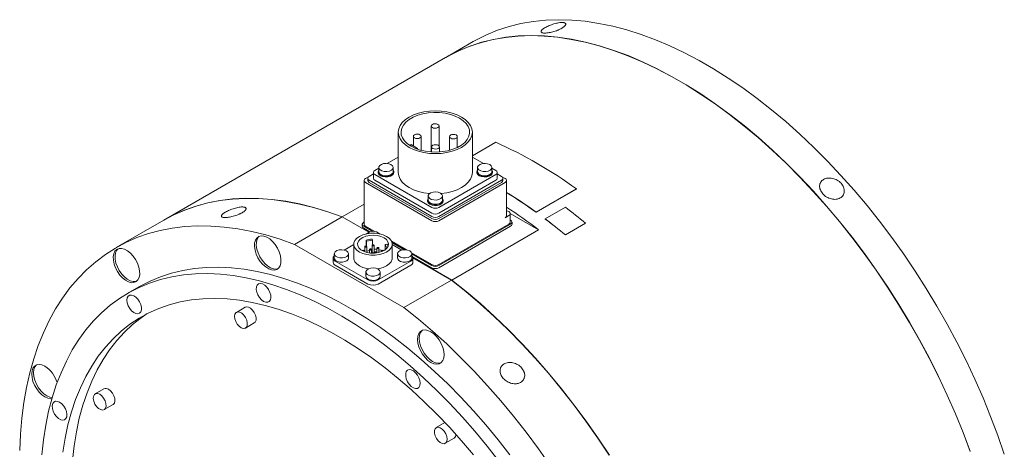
# Model space of a CAD drawing. Header units: millimetres. Extents: x 150 to 1904, y 73 to 1401.
# Tile 4 of 4: x 1324 to 1704, y 1235 to 1401. Entities that reach past the tile are written whole.
import ezdxf

# ---------------------------------------------------------------- set-up
doc = ezdxf.new("R2010")
doc.units = ezdxf.units.MM
doc.header["$LTSCALE"] = 5

msp = doc.modelspace()

# ---------------------------------------------------------------- linework, layer by layer
at = {"color": 7, "linetype": 'Continuous', "lineweight": 15}
for p, q in [((1498.74, 1392.24), (1488.13, 1386.11)), ((1488.06, 1386.07), (1379.31, 1323.29)), ((1469.78, 1357.2), (1469.78, 1341.65)), ((1482.5, 1359.61), (1482.5, 1349.61)), ((1485.5, 1351.93), (1485.5, 1359.61)), ((1498.38, 1341.65), (1498.38, 1357.2)), ((1475.59, 1355.62), (1475.59, 1351.9)), ((1478.59, 1350.24), (1478.59, 1355.62)), ((1489.57, 1355.52), (1489.57, 1350.24)), ((1492.57, 1351.33), (1492.57, 1355.52)), ((1498.38, 1348.11), (1507.4, 1353.33)), ((1474.71, 1352.41), (1474.19, 1352.11)), ((1477.18, 1350.98), (1474.71, 1352.41)), ((1476.86, 1350.79), (1477.18, 1350.98)), ((1477.18, 1350.98), (1477.18, 1350.67)), ((1482.66, 1351.54), (1482.66, 1349.6)), ((1485.66, 1349.61), (1485.66, 1351.54)), ((1469.78, 1347.64), (1465.48, 1345.16)), ((1502.68, 1345.16), (1498.38, 1347.64)), ((1462.26, 1343.3), (1460.73, 1342.42)), ((1462.01, 1341.96), (1462.01, 1341.65)), ((1462.26, 1343.59), (1462.26, 1341.96)), ((1467.76, 1341.96), (1467.76, 1343.59)), ((1468.01, 1341.65), (1468.01, 1341.96)), ((1500.15, 1341.96), (1500.15, 1341.65)), ((1500.4, 1343.59), (1500.4, 1341.96)), ((1505.9, 1341.96), (1505.9, 1343.59)), ((1507.43, 1342.42), (1505.9, 1343.3)), ((1506.15, 1341.65), (1506.15, 1341.96)), ((1456.57, 1338.59), (1456.57, 1321.68)), ((1458.52, 1340.16), (1457.12, 1339.35)), ((1457.99, 1339.4), (1457.99, 1338.59)), ((1460.18, 1341.12), (1458.54, 1340.17)), ((1458.54, 1338.64), (1482.75, 1324.66)), ((1460.18, 1341.65), (1460.18, 1339.4)), ((1460.73, 1340.88), (1482.75, 1328.17)), ((1460.73, 1338.64), (1482.75, 1325.92)), ((1485.41, 1328.17), (1507.43, 1340.88)), ((1485.41, 1325.92), (1507.43, 1338.64)), ((1485.41, 1324.66), (1509.62, 1338.64)), ((1507.98, 1339.4), (1507.98, 1341.65)), ((1509.62, 1340.17), (1507.98, 1341.12)), ((1511.03, 1339.35), (1509.64, 1340.16)), ((1510.17, 1338.59), (1510.17, 1339.4)), ((1511.58, 1324.95), (1511.58, 1338.59)), ((1457.12, 1337.82), (1482.75, 1323.03)), ((1458.54, 1337.82), (1482.75, 1323.84)), ((1485.41, 1323.84), (1509.62, 1337.82)), ((1485.41, 1323.03), (1511.03, 1337.82)), ((1538.52, 1335.28), (1522.97, 1326.3)), ((1538.53, 1335.35), (1522.98, 1326.37)), ((1538.52, 1335.28), (1538.53, 1335.35)), ((1481.08, 1330.95), (1481.08, 1330.64)), ((1481.33, 1332.58), (1481.33, 1330.95)), ((1486.83, 1330.95), (1486.83, 1332.58)), ((1487.08, 1330.64), (1487.08, 1330.95)), ((1456.57, 1329.4), (1448.16, 1324.54)), ((1512.45, 1326.53), (1511.58, 1327.03)), ((1526.51, 1323.77), (1534.29, 1328.26)), ((1379.24, 1323.25), (1360.85, 1312.64)), ((1448.09, 1324.5), (1429.7, 1313.89)), ((1448.09, 1324.5), (1458.37, 1318.56)), ((1458.45, 1318.6), (1448.16, 1324.54)), ((1511.03, 1324.18), (1512.45, 1325)), ((1523.96, 1319.48), (1513, 1325.81)), ((1513, 1322.5), (1513, 1325.77)), ((1513.15, 1323.27), (1513, 1323.36)), ((1522.97, 1326.3), (1522.98, 1326.37)), ((1526.5, 1323.7), (1526.51, 1323.77)), ((1455.86, 1321.68), (1455.86, 1320.87)), ((1456.57, 1322.54), (1456.42, 1322.45)), ((1456.42, 1320.92), (1459.93, 1318.89)), ((1456.42, 1320.1), (1458.81, 1318.72)), ((1457.12, 1320.92), (1460.72, 1318.84)), ((1485.41, 1306.12), (1512.45, 1321.73)), ((1485.41, 1305.72), (1513.15, 1321.73)), ((1485.41, 1304.9), (1513.15, 1320.92)), ((1490.44, 1300.13), (1523.96, 1319.48)), ((1513.7, 1321.68), (1513.7, 1322.5)), ((1542.06, 1322.05), (1534.28, 1317.56)), ((1542.08, 1322.12), (1534.3, 1317.63)), ((1542.06, 1322.05), (1542.08, 1322.12)), ((1457.38, 1315.57), (1457.38, 1313.22)), ((1457.38, 1315.57), (1457.56, 1315.17)), ((1457.56, 1315.17), (1459.83, 1315.52)), ((1459.83, 1315.52), (1459.65, 1315.92)), ((1459.83, 1315.52), (1459.83, 1313.76)), ((1534.28, 1317.56), (1534.3, 1317.63)), ((1429.7, 1313.89), (1471.98, 1289.48)), ((1452.64, 1313.9), (1448.87, 1311.73)), ((1452.64, 1313.97), (1452.64, 1308.62)), ((1456.62, 1311.47), (1456.83, 1311.55)), ((1456.83, 1313.03), (1456.83, 1311.04)), ((1457.56, 1315.17), (1457.56, 1313.1)), ((1457.58, 1310.81), (1457.58, 1313.03)), ((1457.58, 1311.34), (1458.72, 1311.51)), ((1458.72, 1311.94), (1458.72, 1310.59)), ((1459.47, 1310.52), (1459.47, 1311.94)), ((1459.47, 1311.63), (1459.66, 1311.66)), ((1459.66, 1313.58), (1459.66, 1310.8)), ((1460.41, 1310.8), (1460.41, 1313.58)), ((1461.55, 1312.49), (1461.55, 1310.62)), ((1462.3, 1310.76), (1462.3, 1312.49)), ((1464.74, 1313.89), (1465.42, 1313.99)), ((1465.34, 1312.58), (1464.74, 1313.89)), ((1464.74, 1313.89), (1464.74, 1311.82)), ((1465.55, 1312.61), (1465.34, 1312.58)), ((1465.34, 1312.58), (1465.34, 1312.36)), ((1467.16, 1315.12), (1472.93, 1311.79)), ((1467.35, 1314.6), (1472.14, 1311.84)), ((1467.44, 1308.62), (1467.44, 1313.97)), ((1471.21, 1311.73), (1467.44, 1313.9)), ((1444.65, 1308.62), (1444.65, 1306.99)), ((1445.08, 1310.26), (1445.08, 1308.62)), ((1450.58, 1308.62), (1450.58, 1310.26)), ((1456.63, 1311.12), (1456.63, 1311.4)), ((1460.6, 1310.85), (1460.6, 1310.52)), ((1461.35, 1310.59), (1461.35, 1310.85)), ((1463.44, 1311.4), (1463.44, 1311.12)), ((1469.49, 1310.26), (1469.49, 1308.62)), ((1474.9, 1310.65), (1482.75, 1306.12)), ((1474.99, 1308.62), (1474.99, 1310.26)), ((1474.99, 1310.19), (1482.75, 1305.72)), ((1475.2, 1309.26), (1482.75, 1304.9)), ((1490.44, 1300.13), (1475.4, 1308.81)), ((1475.42, 1308.72), (1490.37, 1300.09)), ((1475.42, 1306.99), (1475.42, 1308.62)), ((1445.47, 1307.48), (1458.06, 1300.21)), ((1445.47, 1305.85), (1458.06, 1298.58)), ((1462.02, 1300.21), (1474.6, 1307.48)), ((1462.02, 1298.58), (1474.6, 1305.85)), ((1457.29, 1303.21), (1457.29, 1301.58)), ((1462.79, 1301.58), (1462.79, 1303.21)), ((1471.98, 1289.48), (1490.37, 1300.09)), ((1369.6, 1297.48), (1365.36, 1295.03)), ((1410.67, 1289.62), (1407.28, 1287.66)), ((1410.78, 1281.6), (1414.17, 1283.56)), ((1356.14, 1258.13), (1352.75, 1256.17)), ((1356.25, 1250.11), (1359.64, 1252.07)), ((1487.8, 1245.1), (1484.4, 1243.14)), ((1487.9, 1237.08), (1491.29, 1239.04))]:
    msp.add_line(p, q, dxfattribs=at)
at = {"color": 7, "linetype": 'Continuous', "lineweight": 15, "flags": 128}
for points in [[(1498.74, 1392.24), (1499.73, 1392.8), (1503.84, 1394.87), (1508.12, 1396.62), (1512.56, 1398.07), (1517.14, 1399.2), (1521.87, 1400.01), (1526.72, 1400.5), (1531.7, 1400.67), (1536.79, 1400.51), (1541.98, 1400.04), (1547.26, 1399.24), (1552.63, 1398.13), (1558.06, 1396.7), (1563.55, 1394.95), (1569.1, 1392.9), (1574.68, 1390.54), (1580.29, 1387.87), (1585.91, 1384.91), (1591.54, 1381.66), (1597.17, 1378.13), (1602.78, 1374.31), (1608.36, 1370.23), (1613.91, 1365.89), (1619.4, 1361.29), (1624.83, 1356.44), (1630.2, 1351.37), (1635.48, 1346.06), (1640.67, 1340.54), (1645.76, 1334.82), (1650.74, 1328.91), (1655.59, 1322.81), (1660.32, 1316.54), (1664.9, 1310.12), (1669.34, 1303.56), (1673.62, 1296.86), (1677.73, 1290.04), (1681.67, 1283.12), (1685.42, 1276.1), (1688.99, 1269.01), (1692.36, 1261.86), (1695.53, 1254.65), (1698.48, 1247.41), (1701.23, 1240.15), (1703.75, 1232.88)], [(1488.06, 1386.07), (1489.05, 1386.63), (1493.16, 1388.7), (1497.44, 1390.46), (1501.88, 1391.91), (1506.46, 1393.03), (1511.19, 1393.84), (1516.05, 1394.33), (1521.02, 1394.5), (1526.11, 1394.35), (1531.3, 1393.87), (1536.58, 1393.08), (1541.95, 1391.97), (1547.38, 1390.53), (1552.88, 1388.79), (1558.42, 1386.73), (1564, 1384.37), (1569.61, 1381.71), (1575.24, 1378.75), (1580.87, 1375.5), (1586.49, 1371.96), (1592.1, 1368.15), (1597.68, 1364.07), (1603.23, 1359.72), (1608.72, 1355.12), (1614.16, 1350.28), (1619.52, 1345.2), (1624.8, 1339.9), (1629.99, 1334.38), (1635.08, 1328.66), (1640.06, 1322.74), (1644.91, 1316.65), (1649.64, 1310.38), (1654.23, 1303.96), (1658.66, 1297.39), (1662.94, 1290.69), (1667.05, 1283.88), (1670.99, 1276.95), (1674.74, 1269.94), (1678.31, 1262.85), (1681.68, 1255.69), (1684.85, 1248.49), (1687.81, 1241.25), (1690.55, 1233.98)], [(1690.62, 1234.03), (1687.88, 1241.29), (1684.92, 1248.53), (1681.75, 1255.73), (1678.38, 1262.89), (1674.82, 1269.98), (1671.06, 1277), (1667.12, 1283.92), (1663.01, 1290.73), (1658.73, 1297.43), (1654.3, 1304), (1649.71, 1310.42), (1644.99, 1316.69), (1640.13, 1322.78), (1635.15, 1328.7), (1630.06, 1334.42), (1624.87, 1339.94), (1619.59, 1345.24), (1614.23, 1350.32), (1608.79, 1355.16), (1603.3, 1359.76), (1597.76, 1364.11), (1592.17, 1368.19), (1586.56, 1372), (1580.94, 1375.54), (1575.31, 1378.79), (1569.68, 1381.75), (1564.07, 1384.41), (1558.49, 1386.78), (1552.95, 1388.83), (1547.45, 1390.58), (1542.02, 1392.01), (1536.66, 1393.12), (1531.37, 1393.92), (1526.18, 1394.39), (1521.09, 1394.54), (1516.12, 1394.38), (1511.26, 1393.89), (1506.53, 1393.08), (1501.95, 1391.95), (1497.51, 1390.5), (1493.24, 1388.74), (1489.12, 1386.67), (1488.13, 1386.11)], [(1494.19, 1363.04), (1492.48, 1363.88), (1490.57, 1364.56), (1488.5, 1365.06), (1486.31, 1365.36), (1484.08, 1365.46), (1481.84, 1365.36), (1479.66, 1365.06), (1477.59, 1364.56), (1475.67, 1363.88), (1473.97, 1363.04), (1472.51, 1362.06), (1471.34, 1360.95), (1470.48, 1359.76), (1469.95, 1358.5), (1469.78, 1357.2), (1469.95, 1355.91), (1470.48, 1354.65), (1471.34, 1353.46), (1472.51, 1352.35), (1473.97, 1351.37), (1475.67, 1350.53), (1477.59, 1349.85), (1479.66, 1349.35), (1481.84, 1349.05), (1484.08, 1348.95), (1486.31, 1349.05), (1488.5, 1349.35), (1490.57, 1349.85), (1492.48, 1350.53), (1494.19, 1351.37), (1495.65, 1352.35), (1496.82, 1353.46), (1497.68, 1354.65), (1498.2, 1355.91), (1498.38, 1357.2), (1498.2, 1358.5), (1497.68, 1359.76), (1496.82, 1360.95), (1495.65, 1362.06), (1494.19, 1363.04)], [(1493.45, 1362.61), (1491.78, 1363.43), (1489.9, 1364.08), (1487.86, 1364.54), (1485.72, 1364.79), (1483.53, 1364.85), (1481.36, 1364.69), (1479.26, 1364.33), (1477.3, 1363.78), (1475.51, 1363.04), (1473.97, 1362.15), (1472.7, 1361.12), (1471.73, 1359.98), (1471.11, 1358.77), (1470.84, 1357.52), (1470.93, 1356.26), (1471.38, 1355.02), (1472.17, 1353.84), (1473.29, 1352.76), (1474.71, 1351.8), (1476.38, 1350.98), (1478.26, 1350.33), (1480.3, 1349.87), (1482.44, 1349.61), (1484.63, 1349.56), (1486.8, 1349.72), (1488.89, 1350.08), (1490.86, 1350.63), (1492.64, 1351.37), (1494.19, 1352.26), (1495.46, 1353.29), (1496.42, 1354.42), (1497.05, 1355.63), (1497.32, 1356.89), (1497.23, 1358.15), (1496.78, 1359.39), (1495.98, 1360.56), (1494.86, 1361.65), (1493.45, 1362.61)], [(1485.06, 1360.22), (1484.57, 1360.41), (1484, 1360.47), (1483.42, 1360.41), (1482.94, 1360.22), (1482.61, 1359.94), (1482.5, 1359.61), (1482.61, 1359.27), (1482.94, 1358.99), (1483.42, 1358.81), (1484, 1358.74), (1484.57, 1358.81), (1485.06, 1358.99), (1485.38, 1359.27), (1485.5, 1359.61), (1485.38, 1359.94), (1485.06, 1360.22)], [(1478.15, 1356.23), (1477.66, 1356.42), (1477.09, 1356.48), (1476.51, 1356.42), (1476.03, 1356.23), (1475.7, 1355.95), (1475.59, 1355.62), (1475.7, 1355.29), (1476.03, 1355.01), (1476.51, 1354.82), (1477.09, 1354.75), (1477.66, 1354.82), (1478.15, 1355.01), (1478.47, 1355.29), (1478.59, 1355.62), (1478.47, 1355.95), (1478.15, 1356.23)], [(1492.13, 1356.14), (1491.64, 1356.32), (1491.07, 1356.39), (1490.49, 1356.32), (1490.01, 1356.14), (1489.68, 1355.86), (1489.57, 1355.52), (1489.68, 1355.19), (1490.01, 1354.91), (1490.49, 1354.72), (1491.07, 1354.66), (1491.64, 1354.72), (1492.13, 1354.91), (1492.45, 1355.19), (1492.57, 1355.52), (1492.45, 1355.86), (1492.13, 1356.14)], [(1485.22, 1352.15), (1484.73, 1352.34), (1484.16, 1352.4), (1483.58, 1352.34), (1483.1, 1352.15), (1482.77, 1351.87), (1482.66, 1351.54), (1482.77, 1351.2), (1483.1, 1350.92), (1483.58, 1350.74), (1484.16, 1350.67), (1484.73, 1350.74), (1485.22, 1350.92), (1485.54, 1351.2), (1485.66, 1351.54), (1485.54, 1351.87), (1485.22, 1352.15)], [(1462.26, 1342.65), (1462.11, 1342.41), (1462.02, 1341.81), (1462.29, 1341.23), (1462.89, 1340.73), (1463.74, 1340.39), (1464.75, 1340.23), (1465.78, 1340.29), (1466.73, 1340.54), (1467.46, 1340.97), (1467.9, 1341.51), (1468, 1342.11), (1467.76, 1342.65)], [(1462.26, 1341.96), (1462.33, 1341.6), (1462.74, 1341.06), (1463.45, 1340.65), (1464.38, 1340.41), (1465.39, 1340.39), (1466.34, 1340.57), (1467.12, 1340.95), (1467.61, 1341.45), (1467.76, 1341.96)], [(1466.95, 1344.71), (1466.12, 1345.04), (1465.13, 1345.18), (1464.13, 1345.1), (1463.25, 1344.81), (1462.6, 1344.36), (1462.28, 1343.81), (1462.33, 1343.23), (1462.74, 1342.7), (1463.45, 1342.28), (1464.38, 1342.05), (1465.39, 1342.02), (1466.34, 1342.21), (1467.12, 1342.58), (1467.61, 1343.09), (1467.75, 1343.67), (1467.52, 1344.23), (1466.95, 1344.71)], [(1500.4, 1342.65), (1500.25, 1342.41), (1500.16, 1341.81), (1500.43, 1341.23), (1501.03, 1340.73), (1501.88, 1340.39), (1502.89, 1340.23), (1503.92, 1340.29), (1504.87, 1340.54), (1505.61, 1340.97), (1506.05, 1341.51), (1506.14, 1342.11), (1505.9, 1342.65)], [(1500.4, 1341.96), (1500.47, 1341.6), (1500.88, 1341.06), (1501.59, 1340.65), (1502.52, 1340.41), (1503.53, 1340.39), (1504.49, 1340.57), (1505.26, 1340.95), (1505.76, 1341.45), (1505.9, 1341.96)], [(1505.09, 1344.71), (1504.26, 1345.04), (1503.28, 1345.18), (1502.27, 1345.1), (1501.39, 1344.81), (1500.75, 1344.36), (1500.42, 1343.81), (1500.47, 1343.23), (1500.88, 1342.7), (1501.59, 1342.28), (1502.52, 1342.05), (1503.53, 1342.02), (1504.49, 1342.21), (1505.26, 1342.58), (1505.76, 1343.09), (1505.9, 1343.67), (1505.66, 1344.23), (1505.09, 1344.71)], [(1462.01, 1341.65), (1462.02, 1341.5), (1462.29, 1340.92), (1462.89, 1340.42), (1463.74, 1340.08), (1464.75, 1339.92), (1465.78, 1339.98), (1466.73, 1340.23), (1467.46, 1340.66), (1467.9, 1341.2), (1468.01, 1341.65)], [(1469.78, 1341.65), (1469.95, 1340.36), (1470.48, 1339.1), (1471.34, 1337.9), (1472.51, 1336.8), (1473.97, 1335.81), (1475.67, 1334.97), (1477.59, 1334.29), (1479.66, 1333.8), (1481.83, 1333.5)], [(1486.33, 1333.5), (1488.5, 1333.8), (1490.57, 1334.29), (1492.48, 1334.97), (1494.19, 1335.81), (1495.65, 1336.8), (1496.82, 1337.9), (1497.68, 1339.1), (1498.2, 1340.36), (1498.38, 1341.65)], [(1500.15, 1341.65), (1500.16, 1341.5), (1500.43, 1340.92), (1501.03, 1340.42), (1501.88, 1340.08), (1502.89, 1339.92), (1503.92, 1339.98), (1504.87, 1340.23), (1505.61, 1340.66), (1506.05, 1341.2), (1506.15, 1341.65)], [(1379.24, 1323.25), (1383.03, 1325.26), (1387.27, 1327.12), (1391.67, 1328.67), (1396.23, 1329.9), (1400.93, 1330.81), (1405.76, 1331.4), (1410.72, 1331.66), (1415.79, 1331.6), (1420.97, 1331.22), (1426.25, 1330.52), (1431.61, 1329.49), (1437.04, 1328.14), (1442.54, 1326.48), (1448.09, 1324.5)], [(1448.16, 1324.54), (1442.61, 1326.52), (1437.11, 1328.18), (1431.68, 1329.53), (1426.32, 1330.56), (1421.04, 1331.26), (1415.86, 1331.65), (1410.79, 1331.7), (1405.83, 1331.44), (1401, 1330.85), (1396.3, 1329.94), (1391.74, 1328.71), (1387.34, 1327.16), (1383.1, 1325.3), (1379.31, 1323.29)], [(1481.08, 1330.64), (1481.09, 1330.49), (1481.36, 1329.91), (1481.96, 1329.42), (1482.81, 1329.07), (1483.82, 1328.91), (1484.85, 1328.97), (1485.8, 1329.22), (1486.53, 1329.65), (1486.98, 1330.19), (1487.08, 1330.64)], [(1481.33, 1331.64), (1481.18, 1331.4), (1481.09, 1330.8), (1481.36, 1330.22), (1481.96, 1329.73), (1482.81, 1329.38), (1483.82, 1329.22), (1484.85, 1329.28), (1485.8, 1329.53), (1486.53, 1329.96), (1486.98, 1330.5), (1487.07, 1331.1), (1486.83, 1331.64)], [(1481.33, 1330.95), (1481.4, 1330.59), (1481.81, 1330.05), (1482.52, 1329.64), (1483.45, 1329.4), (1484.46, 1329.38), (1485.42, 1329.56), (1486.19, 1329.94), (1486.68, 1330.45), (1486.83, 1330.95)], [(1486.02, 1333.71), (1485.19, 1334.04), (1484.2, 1334.17), (1483.2, 1334.09), (1482.32, 1333.8), (1481.68, 1333.36), (1481.35, 1332.8), (1481.4, 1332.22), (1481.81, 1331.69), (1482.52, 1331.27), (1483.45, 1331.04), (1484.46, 1331.01), (1485.42, 1331.2), (1486.19, 1331.57), (1486.68, 1332.08), (1486.82, 1332.66), (1486.59, 1333.22), (1486.02, 1333.71)], [(1323.61, 1234.25), (1323.89, 1240.6), (1324.43, 1246.79), (1325.21, 1252.8), (1326.23, 1258.63), (1327.51, 1264.25), (1329.02, 1269.66), (1330.78, 1274.84), (1332.77, 1279.8), (1335, 1284.51), (1337.46, 1288.97), (1340.13, 1293.17), (1343.03, 1297.1), (1346.14, 1300.76), (1349.45, 1304.13), (1352.97, 1307.21), (1356.68, 1309.99), (1360.57, 1312.47), (1364.64, 1314.65), (1368.88, 1316.51), (1373.29, 1318.06), (1377.84, 1319.29), (1382.54, 1320.2), (1387.37, 1320.79), (1392.33, 1321.05), (1397.41, 1320.99), (1402.59, 1320.61), (1407.86, 1319.9), (1413.22, 1318.87), (1418.66, 1317.53), (1424.15, 1315.86), (1429.7, 1313.89)], [(1423.81, 1310.97), (1423.12, 1312.44), (1422.25, 1313.8), (1421.24, 1315.01), (1420.13, 1315.99), (1418.98, 1316.7), (1417.85, 1317.11), (1416.8, 1317.18), (1415.88, 1316.93), (1415.13, 1316.36), (1414.59, 1315.5), (1414.3, 1314.39), (1414.25, 1313.09), (1414.47, 1311.66), (1414.93, 1310.18), (1415.61, 1308.72), (1416.48, 1307.35), (1417.49, 1306.15), (1418.6, 1305.17), (1419.75, 1304.45), (1420.88, 1304.05), (1421.93, 1303.97), (1422.85, 1304.23), (1423.6, 1304.8), (1424.14, 1305.66), (1424.43, 1306.77), (1424.48, 1308.07), (1424.26, 1309.49), (1423.81, 1310.97)], [(1416.11, 1317.03), (1415.84, 1316.77), (1415.3, 1315.9), (1415, 1314.79), (1414.96, 1313.49), (1415.17, 1312.07), (1415.63, 1310.59), (1416.31, 1309.13), (1417.18, 1307.76), (1418.2, 1306.56), (1419.31, 1305.57), (1420.46, 1304.86), (1421.58, 1304.46), (1422.64, 1304.38), (1423.33, 1304.53)], [(1465.27, 1316.99), (1463.97, 1317.59), (1462.48, 1318), (1460.86, 1318.22), (1459.21, 1318.22), (1457.59, 1318), (1456.1, 1317.59), (1454.8, 1316.99), (1453.77, 1316.24), (1453.05, 1315.38), (1452.68, 1314.45), (1452.68, 1313.49), (1453.05, 1312.56), (1453.77, 1311.7), (1454.8, 1310.95), (1456.1, 1310.35), (1457.59, 1309.94), (1459.21, 1309.73), (1460.86, 1309.73), (1462.48, 1309.94), (1463.97, 1310.35), (1465.27, 1310.95), (1466.3, 1311.7), (1467.02, 1312.56), (1467.39, 1313.49), (1467.39, 1314.45), (1467.02, 1315.38), (1466.3, 1316.24), (1465.27, 1316.99)], [(1464.28, 1316.42), (1463.09, 1316.95), (1461.71, 1317.3), (1460.22, 1317.43), (1458.73, 1317.35), (1457.31, 1317.06), (1456.07, 1316.57), (1455.07, 1315.92), (1454.39, 1315.14), (1454.06, 1314.3), (1454.11, 1313.43), (1454.53, 1312.59), (1455.29, 1311.85), (1456.36, 1311.23), (1457.65, 1310.79), (1459.1, 1310.55), (1460.6, 1310.52), (1462.07, 1310.71), (1463.41, 1311.11), (1464.54, 1311.68), (1465.38, 1312.4), (1465.89, 1313.21), (1466.03, 1314.08), (1465.8, 1314.94), (1465.2, 1315.73), (1464.28, 1316.42)], [(1367.41, 1309.35), (1366.35, 1310.49), (1365.23, 1311.39), (1364.08, 1312), (1362.97, 1312.29), (1361.96, 1312.26), (1361.09, 1311.9), (1360.4, 1311.23), (1359.94, 1310.28), (1359.73, 1309.1), (1359.77, 1307.75), (1360.07, 1306.29), (1360.61, 1304.81), (1361.36, 1303.38), (1362.28, 1302.06), (1363.33, 1300.92), (1364.46, 1300.02), (1365.61, 1299.41), (1366.72, 1299.11), (1367.73, 1299.14), (1368.6, 1299.51), (1369.28, 1300.18), (1369.74, 1301.13), (1369.96, 1302.31), (1369.91, 1303.66), (1369.62, 1305.11), (1369.08, 1306.59), (1368.33, 1308.03), (1367.41, 1309.35)], [(1361.59, 1312.16), (1361.11, 1311.63), (1360.65, 1310.68), (1360.44, 1309.5), (1360.48, 1308.16), (1360.78, 1306.7), (1361.31, 1305.22), (1362.06, 1303.78), (1362.99, 1302.46), (1364.04, 1301.33), (1365.17, 1300.43), (1366.31, 1299.82), (1367.42, 1299.52), (1368.44, 1299.55), (1368.8, 1299.66)], [(1449.78, 1311.38), (1448.94, 1311.71), (1447.96, 1311.84), (1446.96, 1311.76), (1446.07, 1311.48), (1445.43, 1311.03), (1445.11, 1310.47), (1445.15, 1309.89), (1445.56, 1309.36), (1446.28, 1308.95), (1447.2, 1308.71), (1448.21, 1308.68), (1449.17, 1308.87), (1449.95, 1309.24), (1450.44, 1309.75), (1450.58, 1310.33), (1450.35, 1310.9), (1449.78, 1311.38)], [(1456.53, 1311.55), (1456.4, 1311.6), (1456.26, 1311.61), (1456.12, 1311.6), (1455.99, 1311.55), (1455.91, 1311.48), (1455.9, 1311.46)], [(1456.43, 1311.2), (1456.53, 1311.25), (1456.61, 1311.32), (1456.63, 1311.4), (1456.61, 1311.48), (1456.53, 1311.55)], [(1457.47, 1313.19), (1457.35, 1313.23), (1457.2, 1313.25), (1457.06, 1313.23), (1456.94, 1313.19), (1456.86, 1313.12), (1456.83, 1313.03), (1456.86, 1312.95), (1456.94, 1312.88), (1457.06, 1312.83), (1457.2, 1312.82), (1457.35, 1312.83), (1457.47, 1312.88), (1457.55, 1312.95), (1457.58, 1313.03), (1457.55, 1313.12), (1457.47, 1313.19)], [(1459.36, 1312.1), (1459.24, 1312.14), (1459.09, 1312.16), (1458.95, 1312.14), (1458.83, 1312.1), (1458.75, 1312.03), (1458.72, 1311.94), (1458.75, 1311.86), (1458.83, 1311.79), (1458.95, 1311.74), (1459.09, 1311.73), (1459.24, 1311.74), (1459.36, 1311.79), (1459.44, 1311.86), (1459.47, 1311.94), (1459.44, 1312.03), (1459.36, 1312.1)], [(1460.3, 1313.73), (1460.18, 1313.78), (1460.04, 1313.79), (1459.89, 1313.78), (1459.77, 1313.73), (1459.69, 1313.66), (1459.66, 1313.58), (1459.69, 1313.5), (1459.77, 1313.43), (1459.89, 1313.38), (1460.04, 1313.36), (1460.18, 1313.38), (1460.3, 1313.43), (1460.38, 1313.5), (1460.41, 1313.58), (1460.38, 1313.66), (1460.3, 1313.73)], [(1462.19, 1312.64), (1462.07, 1312.69), (1461.92, 1312.7), (1461.78, 1312.69), (1461.66, 1312.64), (1461.58, 1312.57), (1461.55, 1312.49), (1461.58, 1312.41), (1461.66, 1312.34), (1461.78, 1312.29), (1461.92, 1312.27), (1462.07, 1312.29), (1462.19, 1312.34), (1462.27, 1312.41), (1462.3, 1312.49), (1462.27, 1312.57), (1462.19, 1312.64)], [(1462.3, 1311.83), (1463.04, 1311.62), (1463.46, 1311.47)], [(1464.08, 1311.55), (1463.96, 1311.6), (1463.81, 1311.61), (1463.67, 1311.6), (1463.55, 1311.55), (1463.47, 1311.48), (1463.44, 1311.4), (1463.47, 1311.32), (1463.55, 1311.25), (1463.65, 1311.2)], [(1464.17, 1311.46), (1464.16, 1311.48), (1464.08, 1311.55)], [(1474.19, 1311.38), (1473.35, 1311.71), (1472.37, 1311.84), (1471.37, 1311.76), (1470.48, 1311.48), (1469.84, 1311.03), (1469.52, 1310.47), (1469.56, 1309.89), (1469.97, 1309.36), (1470.69, 1308.95), (1471.61, 1308.71), (1472.62, 1308.68), (1473.58, 1308.87), (1474.36, 1309.24), (1474.85, 1309.75), (1474.99, 1310.33), (1474.76, 1310.9), (1474.19, 1311.38)], [(1445.08, 1309.48), (1444.86, 1309.24), (1444.7, 1308.94), (1444.65, 1308.62), (1444.7, 1308.31), (1444.86, 1308), (1445.12, 1307.72), (1445.47, 1307.48)], [(1445.08, 1308.62), (1445.15, 1308.26), (1445.56, 1307.72), (1446.28, 1307.31), (1447.2, 1307.08), (1448.21, 1307.05), (1449.17, 1307.24), (1449.95, 1307.61), (1450.44, 1308.12), (1450.58, 1308.62)], [(1452.64, 1308.62), (1452.68, 1308.14), (1453.05, 1307.21), (1453.77, 1306.35), (1454.8, 1305.6), (1456.1, 1305.01), (1457.59, 1304.59), (1458.35, 1304.46)], [(1459.66, 1310.8), (1459.69, 1310.72), (1459.77, 1310.65), (1459.89, 1310.6), (1460.04, 1310.59), (1460.18, 1310.6), (1460.3, 1310.65), (1460.38, 1310.72), (1460.41, 1310.8), (1460.41, 1310.8)], [(1461.25, 1311.01), (1461.12, 1311.05), (1460.98, 1311.07), (1460.84, 1311.05), (1460.71, 1311.01), (1460.63, 1310.94), (1460.6, 1310.85), (1460.63, 1310.77), (1460.71, 1310.7), (1460.84, 1310.65), (1460.98, 1310.64), (1461.12, 1310.65), (1461.25, 1310.7), (1461.33, 1310.77), (1461.35, 1310.85), (1461.33, 1310.94), (1461.25, 1311.01)], [(1461.72, 1304.46), (1462.48, 1304.59), (1463.97, 1305.01), (1465.27, 1305.6), (1466.3, 1306.35), (1467.02, 1307.21), (1467.39, 1308.14), (1467.44, 1308.62)], [(1469.49, 1308.62), (1469.56, 1308.26), (1469.97, 1307.72), (1470.69, 1307.31), (1471.61, 1307.08), (1472.62, 1307.05), (1473.58, 1307.24), (1474.36, 1307.61), (1474.85, 1308.12), (1474.99, 1308.62)], [(1474.6, 1307.48), (1474.95, 1307.72), (1475.21, 1308), (1475.37, 1308.31), (1475.42, 1308.62), (1475.37, 1308.94), (1475.21, 1309.24), (1474.99, 1309.48)], [(1369.6, 1297.48), (1370.07, 1297.75), (1373.96, 1299.74), (1378.01, 1301.42), (1382.23, 1302.79), (1386.59, 1303.84), (1391.09, 1304.58), (1395.72, 1304.99), (1400.47, 1305.08), (1405.33, 1304.86), (1410.29, 1304.31), (1415.34, 1303.44), (1420.46, 1302.25), (1425.65, 1300.75), (1430.89, 1298.94), (1436.18, 1296.82), (1441.49, 1294.39), (1446.83, 1291.67), (1452.18, 1288.65), (1457.52, 1285.35), (1462.85, 1281.77), (1468.16, 1277.92), (1473.42, 1273.81), (1478.64, 1269.45), (1483.8, 1264.84), (1488.88, 1259.99), (1493.89, 1254.92), (1498.8, 1249.64), (1503.6, 1244.16), (1508.3, 1238.49), (1512.86, 1232.64)], [(1461.98, 1304.33), (1461.15, 1304.66), (1460.16, 1304.8), (1459.16, 1304.71), (1458.28, 1304.43), (1457.63, 1303.98), (1457.31, 1303.43), (1457.36, 1302.85), (1457.77, 1302.31), (1458.48, 1301.9), (1459.41, 1301.66), (1460.42, 1301.64), (1461.37, 1301.82), (1462.15, 1302.2), (1462.64, 1302.71), (1462.78, 1303.28), (1462.55, 1303.85), (1461.98, 1304.33)], [(1332.19, 1232.68), (1332.81, 1238.45), (1333.68, 1244.04), (1334.79, 1249.44), (1336.15, 1254.63), (1337.74, 1259.61), (1339.57, 1264.36), (1341.63, 1268.86), (1343.92, 1273.12), (1346.43, 1277.13), (1349.16, 1280.86), (1352.09, 1284.33), (1355.24, 1287.51), (1358.58, 1290.4), (1362.11, 1293), (1365.82, 1295.3), (1369.71, 1297.29), (1373.77, 1298.97), (1377.98, 1300.34), (1382.35, 1301.39), (1386.85, 1302.13), (1391.48, 1302.54), (1396.23, 1302.63), (1401.09, 1302.41), (1406.05, 1301.86), (1411.09, 1300.99), (1416.22, 1299.8), (1421.4, 1298.3), (1426.65, 1296.49), (1431.93, 1294.37), (1437.25, 1291.94), (1442.59, 1289.22), (1447.94, 1286.2), (1453.28, 1282.9), (1458.61, 1279.32), (1463.92, 1275.47), (1469.18, 1271.36), (1474.4, 1267), (1479.56, 1262.39), (1484.64, 1257.54), (1489.64, 1252.47), (1494.56, 1247.19), (1499.36, 1241.71), (1504.05, 1236.04), (1508.62, 1230.19)], [(1457.29, 1301.58), (1457.36, 1301.21), (1457.77, 1300.68), (1458.48, 1300.27), (1459.41, 1300.03), (1460.42, 1300), (1461.37, 1300.19), (1462.15, 1300.56), (1462.64, 1301.07), (1462.79, 1301.58)], [(1490.37, 1300.09), (1495.92, 1295.66), (1501.41, 1290.98), (1506.85, 1286.05), (1512.21, 1280.89), (1517.48, 1275.51), (1522.66, 1269.91), (1527.74, 1264.11), (1532.7, 1258.12), (1537.53, 1251.95), (1542.23, 1245.61), (1546.79, 1239.12), (1551.19, 1232.49)], [(1551.26, 1232.53), (1546.86, 1239.16), (1542.3, 1245.66), (1537.6, 1251.99), (1532.77, 1258.16), (1527.81, 1264.15), (1522.73, 1269.95), (1517.55, 1275.55), (1512.28, 1280.93), (1506.92, 1286.09), (1501.49, 1291.02), (1495.99, 1295.7), (1490.44, 1300.13)], [(1420.23, 1295.38), (1419.7, 1296.44), (1419, 1297.39), (1418.2, 1298.15), (1417.35, 1298.63), (1416.55, 1298.81), (1415.85, 1298.67), (1415.33, 1298.21), (1415.02, 1297.48), (1414.96, 1296.54), (1415.14, 1295.49), (1415.56, 1294.4), (1416.18, 1293.38), (1416.94, 1292.52), (1417.78, 1291.89), (1418.61, 1291.56), (1419.37, 1291.54), (1419.99, 1291.85), (1420.41, 1292.45), (1420.6, 1293.29), (1420.53, 1294.3), (1420.23, 1295.38)], [(1498.83, 1232.62), (1494.24, 1238.06), (1489.52, 1243.3), (1484.71, 1248.34), (1479.81, 1253.16), (1474.84, 1257.75), (1469.79, 1262.1), (1464.7, 1266.19), (1459.56, 1270.03), (1454.39, 1273.59), (1449.2, 1276.88), (1444, 1279.87), (1438.82, 1282.58), (1433.65, 1284.99), (1428.51, 1287.09), (1423.41, 1288.88), (1418.36, 1290.35), (1413.39, 1291.51), (1408.49, 1292.35), (1403.68, 1292.86), (1398.97, 1293.06), (1394.37, 1292.92), (1389.89, 1292.47), (1385.55, 1291.69), (1381.34, 1290.59), (1377.29, 1289.17), (1373.41, 1287.44), (1369.69, 1285.39), (1366.15, 1283.04), (1362.8, 1280.39), (1359.65, 1277.45), (1356.7, 1274.21), (1353.96, 1270.7), (1351.43, 1266.92), (1349.13, 1262.87), (1347.06, 1258.57), (1345.21, 1254.02), (1343.61, 1249.24), (1342.24, 1244.24), (1341.12, 1239.03), (1340.25, 1233.63)], [(1369.27, 1292.71), (1368.48, 1293.52), (1367.64, 1294.08), (1366.82, 1294.33), (1366.09, 1294.27), (1365.51, 1293.89), (1365.15, 1293.22), (1365.02, 1292.33), (1365.15, 1291.29), (1365.51, 1290.21), (1366.09, 1289.16), (1366.82, 1288.25), (1367.64, 1287.56), (1368.48, 1287.15), (1369.27, 1287.05), (1369.92, 1287.28), (1370.4, 1287.81), (1370.65, 1288.59), (1370.65, 1289.57), (1370.4, 1290.64), (1369.92, 1291.72), (1369.27, 1292.71)], [(1414.17, 1287.6), (1413.51, 1288.53), (1412.73, 1289.25), (1411.92, 1289.68), (1411.16, 1289.77), (1410.67, 1289.62)], [(1471.98, 1289.48), (1477.53, 1285.05), (1483.03, 1280.37), (1488.46, 1275.44), (1493.82, 1270.28), (1499.1, 1264.89), (1504.28, 1259.3), (1509.35, 1253.5), (1514.31, 1247.51), (1519.15, 1241.34), (1523.85, 1235), (1528.4, 1228.51)], [(1372.83, 1287.15), (1370.53, 1285.57), (1367.19, 1282.92), (1364.03, 1279.98), (1361.08, 1276.74), (1358.34, 1273.23), (1355.82, 1269.45), (1353.51, 1265.4), (1351.44, 1261.1), (1349.6, 1256.55), (1347.99, 1251.77), (1346.63, 1246.77), (1345.51, 1241.56), (1344.63, 1236.16), (1344.01, 1230.56)], [(1410.78, 1285.64), (1410.12, 1286.57), (1409.34, 1287.29), (1408.52, 1287.72), (1407.76, 1287.82), (1407.14, 1287.57), (1406.73, 1287), (1406.56, 1286.17), (1406.66, 1285.18), (1407.02, 1284.13), (1407.59, 1283.13), (1408.32, 1282.3), (1409.13, 1281.71), (1409.93, 1281.45), (1410.63, 1281.52), (1411.16, 1281.94), (1411.45, 1282.64), (1411.49, 1283.56), (1411.25, 1284.6), (1410.78, 1285.64)], [(1414.17, 1283.56), (1414.55, 1283.9), (1414.85, 1284.6), (1414.88, 1285.52), (1414.65, 1286.56), (1414.17, 1287.6)], [(1487.45, 1271.27), (1487.32, 1272.67), (1486.94, 1274.14), (1486.33, 1275.61), (1485.52, 1277.02), (1484.55, 1278.28), (1483.46, 1279.35), (1482.32, 1280.15), (1481.18, 1280.66), (1480.1, 1280.85), (1479.13, 1280.71), (1478.31, 1280.24), (1477.7, 1279.47), (1477.32, 1278.44), (1477.2, 1277.19), (1477.32, 1275.8), (1477.7, 1274.33), (1478.31, 1272.86), (1479.13, 1271.45), (1480.1, 1270.18), (1481.18, 1269.12), (1482.32, 1268.31), (1483.46, 1267.8), (1484.55, 1267.62), (1485.52, 1267.76), (1486.33, 1268.23), (1486.94, 1269), (1487.32, 1270.03), (1487.45, 1271.27)], [(1479.07, 1280.69), (1479.02, 1280.65), (1478.41, 1279.88), (1478.03, 1278.84), (1477.9, 1277.6), (1478.03, 1276.21), (1478.41, 1274.74), (1479.02, 1273.26), (1479.83, 1271.86), (1480.8, 1270.59), (1481.89, 1269.53), (1483.03, 1268.72), (1484.17, 1268.21), (1485.25, 1268.02), (1486.23, 1268.17), (1486.28, 1268.19)], [(1333.37, 1266.83), (1332.22, 1267.35), (1331.14, 1267.53), (1330.17, 1267.39), (1329.36, 1266.92), (1328.75, 1266.15), (1328.37, 1265.12), (1328.24, 1263.87), (1328.37, 1262.48), (1328.75, 1261.01), (1329.36, 1259.54), (1330.17, 1258.13), (1331.14, 1256.87), (1332.22, 1255.8), (1333.37, 1255), (1334.51, 1254.48), (1335.59, 1254.3), (1336.06, 1254.32)], [(1330.11, 1267.37), (1330.06, 1267.33), (1329.45, 1266.56), (1329.07, 1265.53), (1328.95, 1264.28), (1329.07, 1262.89), (1329.45, 1261.42), (1330.06, 1259.95), (1330.88, 1258.54), (1331.85, 1257.27), (1332.93, 1256.21), (1334.07, 1255.4), (1335.21, 1254.89), (1336.17, 1254.71)], [(1478.25, 1260.25), (1478.13, 1261.28), (1477.76, 1262.37), (1477.19, 1263.42), (1476.46, 1264.32), (1475.64, 1265.02), (1474.8, 1265.43), (1474.01, 1265.53), (1473.35, 1265.3), (1472.88, 1264.77), (1472.63, 1263.98), (1472.63, 1263.01), (1472.88, 1261.93), (1473.35, 1260.86), (1474.01, 1259.87), (1474.8, 1259.06), (1475.64, 1258.5), (1476.46, 1258.24), (1477.19, 1258.31), (1477.76, 1258.69), (1478.13, 1259.36), (1478.25, 1260.25)], [(1354.5, 1256), (1353.69, 1256.3), (1352.98, 1256.27), (1352.43, 1255.9), (1352.1, 1255.22), (1352.03, 1254.33), (1352.23, 1253.3), (1352.68, 1252.25), (1353.32, 1251.3), (1354.09, 1250.55), (1354.91, 1250.08), (1355.68, 1249.94), (1356.32, 1250.15), (1356.76, 1250.68), (1356.96, 1251.48), (1356.9, 1252.45), (1356.57, 1253.5), (1356.02, 1254.52), (1355.3, 1255.38), (1354.5, 1256)], [(1359.64, 1252.07), (1359.71, 1252.11), (1360.16, 1252.64), (1360.36, 1253.44), (1360.29, 1254.41), (1359.96, 1255.46), (1359.41, 1256.47), (1358.7, 1257.34), (1357.89, 1257.96)], [(1339.03, 1252.95), (1338.19, 1253.29), (1337.43, 1253.3), (1336.81, 1253), (1336.39, 1252.4), (1336.21, 1251.56), (1336.27, 1250.55), (1336.58, 1249.47), (1337.1, 1248.4), (1337.8, 1247.45), (1338.6, 1246.7), (1339.45, 1246.21), (1340.25, 1246.03), (1340.95, 1246.18), (1341.48, 1246.64), (1341.78, 1247.37), (1341.85, 1248.3), (1341.66, 1249.36), (1341.24, 1250.44), (1340.62, 1251.46), (1339.86, 1252.32), (1339.03, 1252.95)], [(1488.63, 1238.68), (1488.49, 1239.68), (1488.1, 1240.74), (1487.5, 1241.72), (1486.76, 1242.53), (1485.95, 1243.07), (1485.16, 1243.3), (1484.47, 1243.18), (1483.97, 1242.72), (1483.71, 1241.99), (1483.71, 1241.05), (1483.97, 1240), (1484.47, 1238.97), (1485.16, 1238.06), (1485.95, 1237.38), (1486.76, 1236.99), (1487.5, 1236.93), (1488.1, 1237.23), (1488.49, 1237.83), (1488.63, 1238.68)]]:
    msp.add_lwpolyline(points, dxfattribs=at)
at = {"color": 7, "linetype": 'Continuous', "lineweight": 15}
for centre, radius, start, end in [((1438.72, 1198.41), 169.46, 53.9146, 66.0908), ((1461.02, 1341.65), 0.821, 110.7835, 249.2162), ((1507.13, 1341.65), 0.821, 290.7835, 69.2162), ((1457.41, 1338.59), 0.821, 110.7832, 249.2165), ((1458.93, 1338.68), 0.946, 185.6951, 245.6262), ((1458.83, 1339.4), 0.821, 110.783, 249.2175), ((1461.12, 1339.5), 0.946, 185.6959, 245.6239), ((1507.04, 1339.5), 0.946, 294.3747, 354.3051), ((1509.33, 1339.4), 0.821, 290.7835, 69.2162), ((1509.23, 1338.68), 0.946, 294.375, 354.3048), ((1510.74, 1338.59), 0.821, 290.783, 69.2175), ((1412.08, 1172.48), 189.69, 54.2226, 58.3606), ((1412.12, 1172.48), 189.6, 54.2228, 58.3596), ((1484.08, 1330.74), 2.89, 242.6098, 297.3903), ((1402.21, 1162.07), 199, 52.2815, 56.6597), ((1403.79, 1154.94), 216.95, 50.4039, 53.0226), ((1484.08, 1328.49), 2.89, 242.6098, 297.3903), ((1484.08, 1327.22), 2.89, 242.6092, 297.3906), ((1484.08, 1326.41), 2.89, 242.6092, 297.3906), ((1484.08, 1325.59), 2.89, 242.6097, 297.3904), ((1510.64, 1325.04), 0.946, 294.3751, 354.3046), ((1512.16, 1325.77), 0.821, 290.7832, 69.2165), ((1512.86, 1322.5), 0.821, 290.7836, 69.2162), ((1396.08, 1150.48), 216.82, 50.4038, 53.0226), ((1396.02, 1150.45), 216.95, 50.4039, 53.0226), ((1456.81, 1320.96), 0.946, 185.6959, 245.6239), ((1456.71, 1321.68), 0.821, 110.7836, 249.2162), ((1457.51, 1321.78), 0.945, 185.6935, 245.6263), ((1512.06, 1322.59), 0.945, 294.3736, 354.3061), ((1512.76, 1321.78), 0.946, 294.3752, 354.3047), ((1459.98, 1306.29), 9.63, 91.946, 105.6402), ((1460.04, 1315.36), 3.61, 46.8531, 133.1469), ((1460.05, 1301.97), 10.11, 81.4811, 87.9594), ((1463.37, 1312.21), 2.72, 21.7724, 41.1217), ((1446.05, 1307.13), 1.41, 185.6953, 245.6249), ((1474.02, 1307.13), 1.41, 294.3744, 354.3057), ((1484.08, 1308.69), 2.89, 242.6097, 297.3904), ((1484.08, 1308.28), 2.89, 242.6099, 297.3902), ((1484.08, 1307.46), 2.89, 242.6099, 297.3902), ((1460.04, 1304.03), 4.3, 242.6096, 297.3904), ((1460.04, 1302.4), 4.3, 242.6096, 297.3904), ((1327.26, 1257.36), 11.27, 16.3774, 57.204), ((1356.88, 1256.61), 1.68, 52.8578, 115.8315), ((1490.37, 1240.41), 1.66, 304.0131, 5.3134)]:
    msp.add_arc(centre, radius, start, end, dxfattribs=at)
for points in [[(1532.86, 1397.36), (1532.63, 1397.22), (1532.38, 1397.09), (1531.98, 1396.9), (1531.84, 1396.84), (1531.55, 1396.71), (1531.41, 1396.65), (1530.96, 1396.48), (1530.66, 1396.37), (1530.04, 1396.16), (1529.72, 1396.07), (1529.1, 1395.9), (1528.79, 1395.82), (1528.18, 1395.69), (1527.88, 1395.64), (1527.32, 1395.56), (1527.05, 1395.53), (1526.54, 1395.5), (1526.31, 1395.49), (1525.89, 1395.51), (1525.7, 1395.53), (1525.38, 1395.6), (1525.25, 1395.64), (1525.04, 1395.75), (1524.97, 1395.82), (1524.88, 1395.97), (1524.86, 1396.06), (1524.9, 1396.25), (1524.94, 1396.36), (1525.06, 1396.52), (1525.1, 1396.58), (1525.21, 1396.7), (1525.27, 1396.76), (1525.47, 1396.95), (1525.63, 1397.07), (1526.01, 1397.34), (1526.22, 1397.47), (1526.68, 1397.74), (1526.93, 1397.87), (1527.47, 1398.13), (1527.75, 1398.26), (1528.33, 1398.51), (1528.64, 1398.63), (1529.26, 1398.85), (1529.57, 1398.95), (1530.18, 1399.13), (1530.5, 1399.22), (1531.1, 1399.36), (1531.39, 1399.42), (1531.96, 1399.51), (1532.23, 1399.55), (1532.73, 1399.59), (1532.96, 1399.59), (1533.38, 1399.58), (1533.57, 1399.56), (1533.81, 1399.5), (1533.88, 1399.48), (1534.02, 1399.43), (1534.08, 1399.4), (1534.24, 1399.31), (1534.31, 1399.24), (1534.41, 1399.07), (1534.43, 1398.97), (1534.4, 1398.76), (1534.35, 1398.65), (1534.24, 1398.47), (1534.2, 1398.41), (1534.09, 1398.29), (1534.03, 1398.22), (1533.84, 1398.03), (1533.68, 1397.9), (1533.3, 1397.63), (1533.09, 1397.49), (1532.86, 1397.36)], [(1640.4, 1331.82), (1640.17, 1331.69), (1639.92, 1331.58), (1639.52, 1331.45), (1639.38, 1331.42), (1639.1, 1331.36), (1638.95, 1331.34), (1638.51, 1331.29), (1638.21, 1331.28), (1637.6, 1331.33), (1637.28, 1331.37), (1636.66, 1331.52), (1636.36, 1331.62), (1635.75, 1331.87), (1635.45, 1332.01), (1634.89, 1332.34), (1634.63, 1332.53), (1634.12, 1332.94), (1633.89, 1333.16), (1633.47, 1333.63), (1633.28, 1333.88), (1632.96, 1334.39), (1632.83, 1334.65), (1632.62, 1335.18), (1632.54, 1335.45), (1632.44, 1335.98), (1632.43, 1336.24), (1632.45, 1336.76), (1632.5, 1337.01), (1632.61, 1337.37), (1632.65, 1337.48), (1632.76, 1337.71), (1632.82, 1337.82), (1633.02, 1338.14), (1633.18, 1338.33), (1633.55, 1338.68), (1633.76, 1338.84), (1634.22, 1339.11), (1634.47, 1339.22), (1635.01, 1339.39), (1635.3, 1339.45), (1635.88, 1339.52), (1636.19, 1339.53), (1636.81, 1339.5), (1637.12, 1339.46), (1637.75, 1339.32), (1638.06, 1339.23), (1638.67, 1338.99), (1638.97, 1338.85), (1639.53, 1338.53), (1639.81, 1338.34), (1640.31, 1337.94), (1640.54, 1337.72), (1640.96, 1337.25), (1641.15, 1337), (1641.39, 1336.62), (1641.46, 1336.49), (1641.59, 1336.22), (1641.65, 1336.09), (1641.81, 1335.68), (1641.88, 1335.41), (1641.97, 1334.87), (1641.99, 1334.6), (1641.96, 1334.08), (1641.91, 1333.82), (1641.79, 1333.46), (1641.75, 1333.34), (1641.64, 1333.1), (1641.58, 1332.99), (1641.38, 1332.67), (1641.22, 1332.47), (1640.84, 1332.12), (1640.63, 1331.96), (1640.4, 1331.82)], [(1409.47, 1326.12), (1409.24, 1325.99), (1408.99, 1325.86), (1408.59, 1325.67), (1408.45, 1325.61), (1408.16, 1325.48), (1408.02, 1325.42), (1407.57, 1325.24), (1407.27, 1325.13), (1406.65, 1324.93), (1406.33, 1324.83), (1405.71, 1324.67), (1405.4, 1324.59), (1404.79, 1324.46), (1404.49, 1324.41), (1403.93, 1324.33), (1403.66, 1324.3), (1403.15, 1324.27), (1402.92, 1324.26), (1402.5, 1324.28), (1402.31, 1324.3), (1401.99, 1324.36), (1401.86, 1324.41), (1401.65, 1324.52), (1401.58, 1324.59), (1401.49, 1324.74), (1401.47, 1324.83), (1401.51, 1325.02), (1401.55, 1325.13), (1401.67, 1325.29), (1401.71, 1325.35), (1401.82, 1325.47), (1401.88, 1325.53), (1402.08, 1325.72), (1402.24, 1325.84), (1402.62, 1326.1), (1402.83, 1326.24), (1403.29, 1326.51), (1403.54, 1326.64), (1404.08, 1326.9), (1404.36, 1327.03), (1404.94, 1327.28), (1405.25, 1327.39), (1405.87, 1327.62), (1406.18, 1327.72), (1406.79, 1327.9), (1407.11, 1327.99), (1407.71, 1328.13), (1408, 1328.19), (1408.57, 1328.28), (1408.84, 1328.32), (1409.34, 1328.36), (1409.57, 1328.36), (1409.99, 1328.35), (1410.18, 1328.32), (1410.42, 1328.27), (1410.49, 1328.25), (1410.63, 1328.2), (1410.69, 1328.17), (1410.85, 1328.08), (1410.92, 1328.01), (1411.02, 1327.84), (1411.04, 1327.74), (1411.01, 1327.53), (1410.96, 1327.42), (1410.85, 1327.24), (1410.81, 1327.18), (1410.7, 1327.05), (1410.64, 1326.99), (1410.45, 1326.8), (1410.29, 1326.67), (1409.91, 1326.39), (1409.7, 1326.26), (1409.47, 1326.12)], [(1517.01, 1260.59), (1516.78, 1260.46), (1516.53, 1260.35), (1516.13, 1260.22), (1515.99, 1260.19), (1515.71, 1260.13), (1515.56, 1260.11), (1515.12, 1260.06), (1514.82, 1260.05), (1514.21, 1260.09), (1513.89, 1260.14), (1513.27, 1260.29), (1512.97, 1260.39), (1512.36, 1260.63), (1512.06, 1260.78), (1511.5, 1261.11), (1511.24, 1261.3), (1510.73, 1261.71), (1510.5, 1261.93), (1510.08, 1262.4), (1509.89, 1262.65), (1509.57, 1263.16), (1509.44, 1263.42), (1509.23, 1263.95), (1509.15, 1264.22), (1509.05, 1264.75), (1509.04, 1265.01), (1509.06, 1265.53), (1509.11, 1265.78), (1509.22, 1266.14), (1509.26, 1266.25), (1509.37, 1266.48), (1509.43, 1266.59), (1509.63, 1266.91), (1509.79, 1267.1), (1510.16, 1267.45), (1510.37, 1267.61), (1510.83, 1267.88), (1511.08, 1267.99), (1511.62, 1268.16), (1511.9, 1268.22), (1512.49, 1268.29), (1512.8, 1268.3), (1513.42, 1268.27), (1513.73, 1268.23), (1514.36, 1268.09), (1514.67, 1268), (1515.28, 1267.76), (1515.58, 1267.62), (1516.14, 1267.3), (1516.41, 1267.11), (1516.92, 1266.71), (1517.15, 1266.49), (1517.57, 1266.02), (1517.76, 1265.77), (1518, 1265.39), (1518.07, 1265.26), (1518.2, 1264.99), (1518.26, 1264.86), (1518.42, 1264.45), (1518.49, 1264.18), (1518.58, 1263.64), (1518.6, 1263.37), (1518.57, 1262.84), (1518.52, 1262.59), (1518.4, 1262.22), (1518.36, 1262.1), (1518.25, 1261.87), (1518.19, 1261.76), (1517.99, 1261.44), (1517.83, 1261.24), (1517.45, 1260.88), (1517.24, 1260.73), (1517.01, 1260.59)]]:
    msp.add_open_spline(points, degree=3, knots=[0, 0, 0, 0, 0.03125, 0.03125, 0.046875, 0.046875, 0.0625, 0.0625, 0.09375, 0.09375, 0.125, 0.125, 0.15625, 0.15625, 0.1875, 0.1875, 0.21875, 0.21875, 0.25, 0.25, 0.28125, 0.28125, 0.3125, 0.3125, 0.34375, 0.34375, 0.375, 0.375, 0.40625, 0.40625, 0.421875, 0.421875, 0.4375, 0.4375, 0.46875, 0.46875, 0.5, 0.5, 0.53125, 0.53125, 0.5625, 0.5625, 0.59375, 0.59375, 0.625, 0.625, 0.65625, 0.65625, 0.6875, 0.6875, 0.71875, 0.71875, 0.75, 0.75, 0.78125, 0.78125, 0.796875, 0.796875, 0.8125, 0.8125, 0.84375, 0.84375, 0.875, 0.875, 0.90625, 0.90625, 0.921875, 0.921875, 0.9375, 0.9375, 0.96875, 0.96875, 1, 1, 1, 1], dxfattribs=at)

doc.saveas('drawing.dxf')
